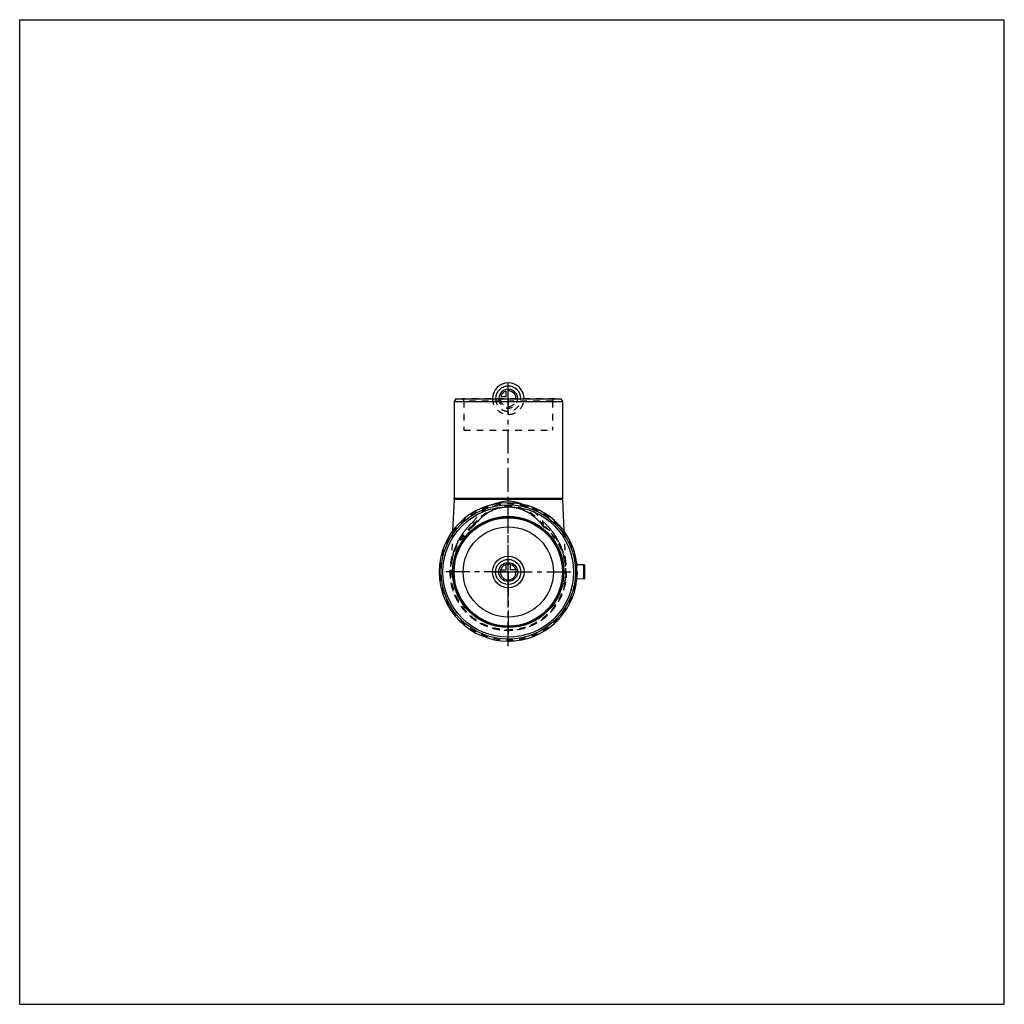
# Model space of a CAD drawing. Header units: millimetres. Extents: x 0 to 1000, y 0 to 1000.
import ezdxf

# ---------------------------------------------------------------- set-up
doc = ezdxf.new("R2010")
doc.units = ezdxf.units.MM
doc.header["$LTSCALE"] = 65.185185
doc.linetypes.add('CENTER', pattern=[0.6, 0.375, -0.075, 0.075, -0.075])
doc.linetypes.add('HIDDEN', pattern=[0.2, 0.1, -0.1])
doc.layers.get('0').update_dxf_attribs({"linetype": 'CONTINUOUS'})
for name, color, linetype in [('ACHSEN_S', 7, 'CONTINUOUS'), ('KOERPER', 7, 'CONTINUOUS'), ('KONST.EL_MIT_GEO', 7, 'CONTINUOUS'), ('KONSTR_EL', 7, 'CONTINUOUS'), ('KURVEN', 7, 'CONTINUOUS')]:
    doc.layers.add(name, color=color, linetype=linetype)

msp = doc.modelspace()

# ---------------------------------------------------------------- linework, layer by layer
at = {"color": 7, "linetype": 'Continuous'}
for p, q in [((0, 0), (0, 1000)), ((0, 1000), (1000, 1000)), ((1000, 0), (1000, 1000)), ((0, 0), (1000, 0))]:
    msp.add_line(p, q, dxfattribs=at)
at = {"layer": 'ACHSEN_S', "color": 40, "linetype": 'CENTER'}
msp.add_line((496.2, 363.9), (496.2, 627.9), dxfattribs=at)
at = {"layer": 'KOERPER', "color": 7, "linetype": 'Continuous'}
for p, q in [((442.9, 615.1), (441.2, 612.1)), ((441.2, 612.1), (441.2, 513.6)), ((441.2, 612.1), (551.2, 612.1)), ((442.9, 615.1), (549.5, 615.1)), ((549.5, 615.1), (551.2, 612.1)), ((551.2, 612.1), (551.2, 513.6)), ((441.2, 512.7), (439.7, 480.8)), ((551.2, 512.7), (552.7, 480.8)), ((573.1, 446.2), (566, 446.5)), ((573.1, 432.1), (566, 431.7))]:
    msp.add_line(p, q, dxfattribs=at)
at = {"layer": 'KOERPER', "color": 8, "linetype": 'HIDDEN'}
for p, q in [((451.2, 583.1), (541.2, 583.1)), ((439.7, 480.8), (438, 444.8)), ((552.7, 480.8), (554.4, 444.8))]:
    msp.add_line(p, q, dxfattribs=at)
at = {"layer": 'KOERPER', "color": 40, "linetype": 'CENTER'}
for q in [(496.2, 502.6), (432.7, 439.1), (559.7, 439.1), (496.2, 375.6)]:
    msp.add_line((496.2, 439.1), q, dxfattribs=at)
at = {"layer": 'KOERPER', "color": 7, "linetype": 'Continuous'}
msp.add_circle((496.2, 439.1), 45.8, dxfattribs=at)
for start, end in [(6.0632, 90), (270, 353.9368)]:
    msp.add_arc((496.2, 439.1), 70.2, start, end, dxfattribs=at)
at = {"layer": 'KOERPER', "color": 8, "linetype": 'HIDDEN'}
msp.add_arc((496.2, 439.1), 70.2, 353.9368, 6.0632, dxfattribs=at)
at = {"layer": 'KOERPER', "color": 7, "linetype": 'Continuous'}
for points, knots in [([(566, 446.5), (565.8, 446.6), (565.6, 446.1), (565.4, 445.7), (565.3, 445.3), (565.3, 444.9), (565.2, 444.2), (565.1, 443.2), (565, 442), (565, 440.6), (565, 439.6), (565, 439.1)], [0, 0, 0, 0, 0.09543, 0.13739, 0.18708, 0.24429, 0.30864, 0.45654, 0.62548, 0.80901, 1, 1, 1, 1]), ([(565, 439.1), (565, 438.6), (565, 437.7), (565, 436.3), (565.1, 435), (565.2, 434), (565.3, 433.4), (565.3, 432.9), (565.4, 432.6), (565.6, 432.1), (565.8, 431.7), (566, 431.7)], [0, 0, 0, 0, 0.19099, 0.37452, 0.54346, 0.69136, 0.75571, 0.81292, 0.86261, 0.90457, 1, 1, 1, 1])]:
    msp.add_open_spline(points, degree=3, knots=knots, dxfattribs=at)
at = {"layer": 'KONST.EL_MIT_GEO', "color": 8, "linetype": 'HIDDEN'}
for p, q in [((543.7, 615.1), (448.7, 615.1)), ((451.2, 612.6), (451.2, 583.1)), ((541.2, 612.6), (451.2, 612.6)), ((541.2, 612.6), (541.2, 583.1)), ((476.3, 499.7), (477.5, 500.4)), ((477.5, 500.4), (478.6, 500.9)), ((478.6, 500.9), (479.7, 501.5)), ((479.6, 501.4), (480.7, 501.9)), ((480.7, 501.9), (481.8, 502.4)), ((481.8, 502.4), (482.9, 502.8)), ((482.9, 502.8), (483.9, 503.2)), ((483.9, 503.2), (485, 503.5)), ((485, 503.5), (486.1, 503.8)), ((486, 503.8), (487.1, 504.1)), ((487.1, 504.1), (488.1, 504.3)), ((488.1, 504.3), (489.2, 504.5)), ((489.2, 504.5), (490.2, 504.7)), ((490.2, 504.7), (491.2, 504.8)), ((491.2, 504.8), (492.3, 505)), ((492.3, 505), (493.3, 505.1)), ((493.3, 505.1), (494.3, 505.1)), ((494.3, 505.1), (495.3, 505.2)), ((495.3, 505.2), (496.2, 505.2)), ((496.2, 505.2), (497, 505.2)), ((497, 505.2), (498.1, 505.1)), ((498.1, 505.1), (499.1, 505.1)), ((499.1, 505.1), (500.1, 505)), ((500.1, 505), (501.1, 504.8)), ((501.1, 504.8), (502.2, 504.7)), ((502.2, 504.7), (503.2, 504.5)), ((503.2, 504.5), (504.2, 504.3)), ((504.2, 504.3), (505.3, 504.1)), ((505.3, 504.1), (506.3, 503.8)), ((506.3, 503.8), (507.4, 503.5)), ((507.4, 503.5), (508.4, 503.2)), ((508.4, 503.2), (509.5, 502.8)), ((509.5, 502.8), (510.6, 502.4)), ((510.6, 502.4), (511.7, 501.9)), ((511.6, 501.9), (512.7, 501.4)), ((512.7, 501.5), (513.8, 500.9)), ((513.8, 500.9), (514.9, 500.4)), ((514.9, 500.4), (516, 499.7)), ((463.4, 488.9), (464.4, 490)), ((464.4, 490), (465.5, 491.1)), ((465.4, 491.1), (466.5, 492.2)), ((466.5, 492.2), (467.5, 493.2)), ((467.5, 493.2), (468.6, 494.2)), ((468.6, 494.1), (469.7, 495.1)), ((469.7, 495.1), (470.8, 496)), ((470.8, 496), (471.9, 496.8)), ((471.9, 496.8), (473, 497.6)), ((473, 497.6), (474.1, 498.4)), ((474.1, 498.4), (475.2, 499.1)), ((475.2, 499.1), (476.4, 499.7)), ((516, 499.7), (517.2, 499.1)), ((517.1, 499.1), (518.3, 498.4)), ((518.3, 498.4), (519.4, 497.6)), ((519.4, 497.6), (520.5, 496.8)), ((520.5, 496.8), (521.6, 496)), ((521.6, 496), (522.7, 495.1)), ((522.7, 495.1), (523.8, 494.1)), ((523.8, 494.2), (524.8, 493.2)), ((524.8, 493.2), (525.9, 492.2)), ((525.9, 492.2), (526.9, 491.1)), ((526.9, 491.1), (527.9, 490)), ((527.9, 490), (528.9, 488.9)), ((460, 486.1), (460.5, 485.5)), ((461.6, 486.6), (462.5, 487.7)), ((462.5, 487.7), (463.4, 488.9)), ((528.9, 488.9), (529.9, 487.7)), ((529.9, 487.7), (530.8, 486.6)), ((532.4, 486.1), (531.9, 485.5))]:
    msp.add_line(p, q, dxfattribs=at)
at = {"layer": 'KONST.EL_MIT_GEO', "color": 7, "linetype": 'Continuous'}
for p, q in [((441.2, 512.7), (441.2, 513.6)), ((551.2, 513.6), (441.2, 513.6)), ((551.2, 512.7), (441.2, 512.7)), ((551.2, 512.7), (551.2, 513.6))]:
    msp.add_line(p, q, dxfattribs=at)
at = {"layer": 'KONST.EL_MIT_GEO', "color": 8, "linetype": 'HIDDEN'}
for points in [[(438, 444.8), (438, 444.7), (438, 444.7), (437.9, 444.6), (437.9, 444.6), (437.9, 444.6), (437.9, 444.5)], [(554.4, 444.5), (554.4, 444.6), (554.4, 444.6), (554.4, 444.7), (554.4, 444.7), (554.4, 444.8), (554.4, 444.8)]]:
    msp.add_lwpolyline(points, dxfattribs=at)
for centre, radius, start, end in [((448.7, 612.6), 2.5, 0, 90), ((543.7, 612.6), 2.5, 90, 180), ((496.2, 439.1), 59.3, 127.5766, 52.4234), ((496.2, 439.1), 58.5, 127.5766, 52.4234), ((456.9, 490.2), 6, 307.5766, 322.5906), ((535.5, 490.2), 6, 217.4094, 232.4234)]:
    msp.add_arc(centre, radius, start, end, dxfattribs=at)
at = {"layer": 'KONST.EL_MIT_GEO', "color": 7, "linetype": 'Continuous'}
for points, knots in [([(496.2, 510.9), (493.7, 510.9), (488.7, 510.3), (483.9, 508.8), (481.6, 507.8)], [0, 0, 0, 0, 0.50341, 1, 1, 1, 1]), ([(510.8, 507.8), (508.5, 508.8), (503.7, 510.3), (498.7, 510.9), (496.2, 510.9)], [0, 0, 0, 0, 0.49659, 1, 1, 1, 1])]:
    msp.add_open_spline(points, degree=3, knots=knots, dxfattribs=at)
at = {"layer": 'KONST.EL_MIT_GEO', "color": 8, "linetype": 'HIDDEN'}
for points, knots in [([(460, 486.1), (462, 488.9), (466.6, 494.1), (473.6, 499.4), (479.9, 502.7), (485.1, 504.5), (490.6, 505.7), (494.3, 506), (496.2, 506)], [0, 0, 0, 0, 0.23874, 0.48343, 0.60937, 0.73777, 0.86827, 1, 1, 1, 1]), ([(460.7, 490), (462.6, 492.8), (467.1, 498.2), (473.9, 503.8), (479, 506.7), (481.1, 507.6), (481.6, 507.8)], [0, 0, 0, 0, 0.37168, 0.74944, 0.94254, 1, 1, 1, 1]), ([(532.4, 486.1), (530.3, 488.9), (525.8, 494.1), (518.8, 499.4), (512.5, 502.7), (507.3, 504.5), (501.8, 505.7), (498.1, 506), (496.2, 506)], [0, 0, 0, 0, 0.23874, 0.48343, 0.60937, 0.73778, 0.86828, 1, 1, 1, 1]), ([(510.8, 507.8), (511.3, 507.6), (513.4, 506.7), (518.5, 503.8), (525.3, 498.2), (529.8, 492.8), (531.7, 490)], [0, 0, 0, 0, 0.05765, 0.25072, 0.6284, 1, 1, 1, 1]), ([(438, 444.8), (438, 444.9), (438, 445.1), (438, 445.8), (438.2, 446.9), (438.3, 448.3), (438.6, 450.3), (439.1, 452.9), (440.1, 457), (441.6, 462.1), (444.1, 468.1), (447.2, 474), (450.9, 479.7), (455.4, 485.1), (458.8, 488.4), (460.7, 490)], [0, 0, 0, 0, 0.0042, 0.01401, 0.03963, 0.06794, 0.09724, 0.15713, 0.21794, 0.34126, 0.46677, 0.59478, 0.72587, 0.86069, 1, 1, 1, 1]), ([(460.7, 490), (458.8, 488.4), (455.4, 485.1), (451.6, 480.6), (449, 476.8), (447.2, 474), (445.6, 471), (444.1, 468.1), (442.8, 465.1), (441.7, 462), (440.7, 459), (440, 456.4), (439.5, 454.4), (439.1, 452.8), (438.8, 451.3), (438.6, 449.8), (438.4, 448.5), (438.3, 447.6), (438.2, 446.8), (438.1, 446.2), (438, 445.6), (438, 445.2), (438, 445.1), (438, 444.7), (438, 444.8)], [0, 0, 0, 0, 0.13929, 0.27409, 0.34007, 0.4052, 0.46956, 0.53323, 0.59627, 0.65875, 0.72068, 0.78208, 0.81257, 0.84288, 0.87298, 0.90277, 0.93207, 0.9464, 0.96037, 0.97374, 0.98599, 0.99134, 0.9958, 1, 1, 1, 1]), ([(461.6, 486.6), (461.5, 486.5), (461.4, 486.3), (461, 486.2), (460.5, 486.1), (460.2, 486.1), (460, 486.1)], [0, 0, 0, 0, 0.20798, 0.4357, 0.69746, 1, 1, 1, 1]), ([(460.7, 490), (460.8, 489.7), (460.9, 489.3), (461.2, 488.4), (461.3, 487.5), (461.2, 486.7), (461.1, 486.2), (460.8, 485.8), (460.6, 485.6), (460.5, 485.5)], [0, 0, 0, 0, 0.16172, 0.3141, 0.58429, 0.70184, 0.80845, 0.90668, 1, 1, 1, 1]), ([(460.7, 490), (460.8, 489.8), (461, 489.5), (461.3, 489), (461.6, 488.5), (461.8, 488), (461.8, 487.6), (461.9, 487.2), (461.8, 486.9), (461.7, 486.7), (461.6, 486.6)], [0, 0, 0, 0, 0.17246, 0.33246, 0.47778, 0.60823, 0.72359, 0.82513, 0.91568, 1, 1, 1, 1]), ([(531.7, 490), (531.6, 489.8), (531.3, 489.5), (531, 489), (530.8, 488.5), (530.6, 488), (530.5, 487.6), (530.5, 487.2), (530.6, 486.9), (530.7, 486.7), (530.8, 486.6)], [0, 0, 0, 0, 0.17246, 0.33246, 0.47778, 0.60823, 0.72359, 0.82513, 0.91568, 1, 1, 1, 1]), ([(530.8, 486.6), (530.8, 486.5), (531, 486.3), (531.4, 486.2), (531.9, 486.1), (532.2, 486.1), (532.4, 486.1)], [0, 0, 0, 0, 0.20798, 0.4357, 0.69746, 1, 1, 1, 1]), ([(531.7, 490), (531.6, 489.7), (531.4, 489.3), (531.2, 488.4), (531.1, 487.5), (531.1, 486.7), (531.3, 486.2), (531.5, 485.8), (531.7, 485.6), (531.9, 485.5)], [0, 0, 0, 0, 0.16172, 0.3141, 0.58429, 0.70184, 0.80845, 0.90668, 1, 1, 1, 1]), ([(531.7, 490), (535, 487.2), (539.5, 482.4), (544.4, 475.3), (548.6, 467.8), (552.5, 457.6), (554, 449.1), (554.4, 444.8)], [0, 0, 0, 0, 0.2499, 0.37502, 0.50013, 0.75006, 1, 1, 1, 1]), ([(554.4, 444.8), (554.4, 444.9), (554.4, 445.1), (554.3, 445.8), (554.2, 446.9), (554, 448.3), (553.7, 450.3), (553.3, 452.9), (552.3, 457), (550.8, 462.1), (548.3, 468.1), (545.2, 474), (541.5, 479.7), (537, 485.1), (533.6, 488.4), (531.7, 490)], [0, 0, 0, 0, 0.0042, 0.01401, 0.03963, 0.06794, 0.09724, 0.15714, 0.21794, 0.34127, 0.46677, 0.59478, 0.72586, 0.86069, 1, 1, 1, 1])]:
    msp.add_open_spline(points, degree=3, knots=knots, dxfattribs=at)
at = {"layer": 'KONSTR_EL', "color": 8, "linetype": 'HIDDEN'}
for p, q in [((554.7, 441), (554.8, 441)), ((554.7, 440.3), (554.8, 440.3)), ((554, 430.4), (554.1, 430.3)), ((554, 430.4), (554.1, 430.4)), ((554, 430.2), (554.1, 430.2)), ((554, 430.2), (554.1, 430.2)), ((554, 430.1), (554.1, 430)), ((554, 430.1), (554.1, 430.1)), ((554.1, 431.2), (554.2, 431.2)), ((554.1, 431.1), (554.2, 431.1)), ((554.1, 431.1), (554.2, 431.1)), ((554.1, 430.9), (554.2, 430.8)), ((554.1, 430.9), (554.2, 430.9)), ((554.1, 430.9), (554.2, 430.9)), ((554.1, 430.8), (554.2, 430.8)), ((554.1, 430.7), (554.2, 430.6)), ((554.1, 430.7), (554.2, 430.7)), ((554.1, 430.6), (554.2, 430.5)), ((554.1, 430.5), (554.2, 430.5)), ((554.2, 431.8), (554.3, 431.8)), ((554.2, 431.7), (554.3, 431.6)), ((554.2, 431.7), (554.3, 431.7)), ((554.2, 431.4), (554.3, 431.4)), ((554.2, 431.4), (554.3, 431.4)), ((554.2, 431.4), (554.3, 431.4)), ((554.2, 431.4), (554.3, 431.3)), ((554.2, 431.3), (554.3, 431.3)), ((554.2, 431.3), (554.3, 431.3)), ((554.2, 431.3), (554.3, 431.3)), ((554.2, 431.2), (554.2, 431.2)), ((554.3, 432.6), (554.4, 432.6)), ((554.3, 432.2), (554.4, 432.1)), ((554.3, 432.1), (554.4, 432.1)), ((554.3, 432.1), (554.4, 432.1)), ((554.3, 432.1), (554.4, 432.1)), ((554.4, 433.6), (554.5, 433.6)), ((554.5, 435), (554.6, 435)), ((554.5, 434.7), (554.6, 434.7)), ((554.5, 434.1), (554.6, 434)), ((554.6, 436.4), (554.7, 436.4)), ((554.6, 436.3), (554.7, 436.3)), ((554.6, 436), (554.7, 436)), ((554.6, 435.8), (554.7, 435.8)), ((554.6, 435.7), (554.7, 435.7)), ((554.7, 439.6), (554.8, 439.6)), ((554.7, 439.2), (554.8, 439.1)), ((554.7, 438.9), (554.8, 438.9)), ((554.7, 438.6), (554.8, 438.6)), ((554.7, 438.5), (554.8, 438.4)), ((554.7, 438.2), (554.8, 438.2)), ((554.7, 437.9), (554.8, 437.9)), ((554.7, 437.8), (554.8, 437.8)), ((553.8, 429), (553.9, 428.9)), ((553.8, 429), (553.9, 429)), ((553.8, 429), (553.9, 429)), ((553.8, 429), (553.8, 428.9)), ((553.8, 428.9), (553.9, 428.9)), ((553.8, 428.9), (553.9, 428.9)), ((553.9, 429.8), (554, 429.8)), ((553.9, 429.8), (554, 429.8)), ((553.9, 429.8), (554, 429.8)), ((553.9, 429.7), (554, 429.7)), ((553.9, 429.7), (554, 429.7)), ((553.9, 429.4), (554, 429.4)), ((553.9, 429.3), (554, 429.3)), ((553.9, 428.9), (553.9, 429)), ((554, 429.9), (554.1, 429.9))]:
    msp.add_line(p, q, dxfattribs=at)
at = {"layer": 'KONSTR_EL', "color": 7, "linetype": 'Continuous'}
for p, q in [((573.1, 432.1), (573.1, 446.2)), ((574.1, 433.1), (574.1, 445.2))]:
    msp.add_line(p, q, dxfattribs=at)
at = {"layer": 'KONSTR_EL', "color": 8, "linetype": 'HIDDEN'}
msp.add_circle((496.2, 439.1), 69.4, dxfattribs=at)
at = {"layer": 'KONSTR_EL', "color": 7, "linetype": 'Continuous'}
for radius in [68.2, 66.3, 56.5, 55.8, 55]:
    msp.add_circle((496.2, 439.1), radius, dxfattribs=at)
for centre, radius, start, end in [((496.2, 439.1), 70.2, 90, 270), ((573.1, 445.2), 1, 0, 87), ((573.1, 433.1), 1, 273, 360)]:
    msp.add_arc(centre, radius, start, end, dxfattribs=at)
at = {"layer": 'KONSTR_EL', "color": 8, "linetype": 'HIDDEN'}
for radius, start, end in [(70.2, 270, 90), (58.5, 350, 1.837), (58.6, 350, 1.8165), (59.3, 180, 360)]:
    msp.add_arc((496.2, 439.1), radius, start, end, dxfattribs=at)
at = {"layer": 'KURVEN', "color": 40, "linetype": 'Continuous'}
for p, q in [((496.2, 615.1), (496.2, 631.1)), ((494, 617.3), (494, 622.8)), ((488.5, 617.3), (494, 617.3)), ((496.2, 423.1), (496.2, 455.1)), ((498.4, 441.3), (498.4, 446.8)), ((503.9, 441.3), (498.4, 441.3)), ((480.2, 439.1), (512.2, 439.1))]:
    msp.add_line(p, q, dxfattribs=at)
at = {"layer": 'KURVEN', "color": 8, "linetype": 'HIDDEN'}
for p, q in [((480.2, 615.1), (512.2, 615.1)), ((496.2, 615.1), (496.2, 599.1)), ((488.5, 441.3), (494, 441.3)), ((494, 441.3), (494, 446.8))]:
    msp.add_line(p, q, dxfattribs=at)
at = {"layer": 'KURVEN', "color": 40, "linetype": 'Continuous'}
for radius in [16, 12.8, 9.6]:
    msp.add_circle((496.2, 439.1), radius, dxfattribs=at)
for centre, radius, start, end in [((496.2, 615.1), 16, 0, 180), ((496.2, 615.1), 12.8, 0, 180), ((496.2, 615.1), 9.6, 359.9999, 180), ((496.2, 615.1), 8, 105.962, 164.038), ((496.2, 615.1), 8, 359.9999, 90), ((496.2, 439.1), 8, 90, 360), ((496.2, 439.1), 8, 15.962, 74.038)]:
    msp.add_arc(centre, radius, start, end, dxfattribs=at)
at = {"layer": 'KURVEN', "color": 8, "linetype": 'HIDDEN'}
for centre, radius, start, end in [((496.2, 615.1), 16, 180, 360), ((496.2, 615.1), 12.8, 180, 360), ((496.2, 615.1), 9.6, 180, 359.9999), ((496.2, 615.1), 8, 180, 359.9999), ((496.2, 439.1), 8, 74.038, 90), ((496.2, 439.1), 8, 0, 15.962)]:
    msp.add_arc(centre, radius, start, end, dxfattribs=at)

doc.saveas('drawing.dxf')
